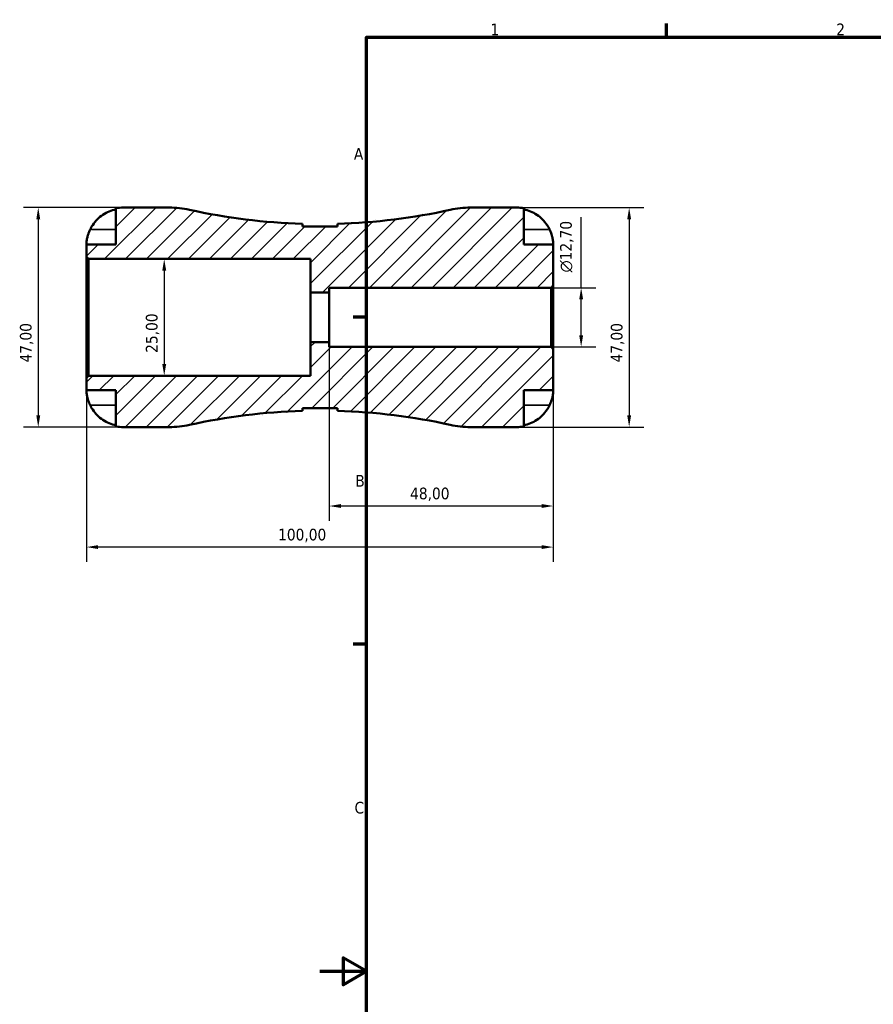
# Model space of a CAD drawing. Header units: millimetres. Extents: x -64 to 667, y 0 to 420.
# Tile 2 of 5: x -64 to 119, y 203 to 414. Entities that reach past the tile are written whole.
import ezdxf

# ---------------------------------------------------------------- set-up
doc = ezdxf.new("R2010")
doc.units = ezdxf.units.MM
for name, color, linetype, lineweight in [('Border (ISO)', 7, 'Continuous', 70), ('Dimension (ISO)', 7, 'Continuous', 25), ('Hatch (ISO)', 7, 'Continuous', 18), ('Visible (ISO)', 7, 'Continuous', 50), ('Visible Narrow (ISO)', 7, 'Continuous', 35)]:
    doc.layers.add(name, color=color, linetype=linetype, lineweight=lineweight)
doc.styles.add('Note Text (ISO)', font='tahoma.ttf')
doc.dimstyles.new('Default (ISO)', dxfattribs={"dimtxt": 2.5, "dimasz": 2.5, "dimexe": 3.175, "dimexo": 0, "dimgap": 0.762, "dimtad": 1, "dimrnd": 1e-08, "dimzin": 0, "dimtxsty": 'Note Text (ISO)', "dimcen": 0.09, "dimdle": 10, "dimclrd": 256, "dimclre": 256, "dimclrt": 232, "dimazin": 0, "dimtfac": 1.40208, "dimtmove": 0, "dimatfit": 3, "dimfxl": 1, "dimtolj": 1, "dimtzin": 0, "dimlwd": -1, "dimlwe": -1, "dimarcsym": 0})

# ---------------------------------------------------------------- blocks, each defined once
blk = doc.blocks.new('Borders Default Border')
at = {"layer": 'Border (ISO)'}
for p, q in [((74.25, 410), (74.25, 412.9)), ((10, 350), (7.1, 350)), ((10, 280), (7.1, 280))]:
    blk.add_line(p, q, dxfattribs=at)
at = {"layer": 'Border (ISO)', "flags": 128}
for points in [[(10, 10), (10, 410), (584, 410), (584, 10), (10, 10)], [(0, 210), (10, 210), (5, 212.89), (5, 207.11), (10, 210)]]:
    blk.add_lwpolyline(points, dxfattribs=at)
at = {"layer": 'Border (ISO)', "color": 232, "true_color": 0xca0064, "char_height": 2.5, "attachment_point": 7, "style": 'Note Text (ISO)'}
for s, insert in [('1', (36.56, 410.4)), ('2', (110.62, 410.4)), ('A', (7.29, 383.75)), ('B', (7.59, 313.75)), ('C', (7.43, 243.71))]:
    blk.add_mtext(s, dxfattribs=dict(at, insert=insert))
blk = doc.blocks.new('*D7')
at = {"layer": 'Defpoints', "color": 0, "transparency": 16777216}
for p in [(50, 343.18), (-50, 337.03), (-50, 300.81)]:
    blk.add_point(p, dxfattribs=at)
at = {"layer": 'Dimension (ISO)', "transparency": 16777216}
for p, q in [((50, 343.18), (50, 297.63)), ((-50, 337.03), (-50, 297.63)), ((47.5, 300.81), (-47.5, 300.81))]:
    blk.add_line(p, q, dxfattribs=at)
for points in [[(-47.5, 301.22), (-47.5, 300.39), (-50, 300.81)], [(47.5, 301.22), (47.5, 300.39), (50, 300.81)]]:
    blk.add_solid(points, dxfattribs=at)
at = {"layer": 'Dimension (ISO)', "color": 232, "true_color": 0xca0064, "transparency": 16777216, "insert": (-8.95, 304.74), "char_height": 2.5, "attachment_point": 1, "style": 'Note Text (ISO)'}
blk.add_mtext('\\A1;100,00', dxfattribs=at)
blk = doc.blocks.new('*D8')
at = {"layer": 'Defpoints', "color": 0, "transparency": 16777216}
for p in [(2, 344.71), (50, 343.18), (2, 309.6)]:
    blk.add_point(p, dxfattribs=at)
at = {"layer": 'Dimension (ISO)', "transparency": 16777216}
for p, q in [((2, 344.71), (2, 306.43)), ((50, 343.18), (50, 306.43)), ((47.5, 309.6), (4.5, 309.6))]:
    blk.add_line(p, q, dxfattribs=at)
for points in [[(4.5, 310.02), (4.5, 309.19), (2, 309.6)], [(47.5, 310.02), (47.5, 309.19), (50, 309.6)]]:
    blk.add_solid(points, dxfattribs=at)
at = {"layer": 'Dimension (ISO)', "color": 232, "true_color": 0xca0064, "transparency": 16777216, "insert": (19.33, 313.54), "char_height": 2.5, "attachment_point": 1, "style": 'Note Text (ISO)'}
blk.add_mtext('\\A1;48,00', dxfattribs=at)
blk = doc.blocks.new('*D9')
at = {"layer": 'Defpoints', "color": 0, "transparency": 16777216}
for p in [(42.12, 373.5), (42.12, 326.5), (66.26, 326.5)]:
    blk.add_point(p, dxfattribs=at)
at = {"layer": 'Dimension (ISO)', "transparency": 16777216}
for p, q in [((42.12, 373.5), (69.43, 373.5)), ((66.26, 371), (66.26, 329)), ((42.12, 326.5), (69.43, 326.5))]:
    blk.add_line(p, q, dxfattribs=at)
for points in [[(65.84, 371), (66.67, 371), (66.26, 373.5)], [(65.84, 329), (66.67, 329), (66.26, 326.5)]]:
    blk.add_solid(points, dxfattribs=at)
at = {"layer": 'Dimension (ISO)', "color": 232, "true_color": 0xca0064, "transparency": 16777216, "insert": (62.32, 340.33), "char_height": 2.5, "attachment_point": 1, "rotation": 90, "style": 'Note Text (ISO)'}
blk.add_mtext('\\A1;47,00', dxfattribs=at)
blk = doc.blocks.new('*D10')
at = {"layer": 'Defpoints', "color": 0, "transparency": 16777216}
for p in [(49.53, 356.35), (55.97, 356.35), (49.53, 343.65)]:
    blk.add_point(p, dxfattribs=at)
at = {"layer": 'Dimension (ISO)', "transparency": 16777216}
for p, q in [((55.97, 356.35), (55.97, 371.48)), ((49.53, 356.35), (59.15, 356.35)), ((55.97, 346.15), (55.97, 353.85)), ((49.53, 343.65), (59.15, 343.65))]:
    blk.add_line(p, q, dxfattribs=at)
for points in [[(55.56, 353.85), (56.39, 353.85), (55.97, 356.35)], [(55.56, 346.15), (56.39, 346.15), (55.97, 343.65)]]:
    blk.add_solid(points, dxfattribs=at)
at = {"layer": 'Dimension (ISO)', "color": 232, "true_color": 0xca0064, "transparency": 16777216, "insert": (51.45, 359.61), "char_height": 2.5, "attachment_point": 1, "rotation": 90, "style": 'Note Text (ISO)'}
blk.add_mtext('\\A1;\\fAIGDT|b0|i0;\\H2.5000;\\ln\\fTahoma|b0|i0;\\H2.5000;12,70', dxfattribs=at)
blk = doc.blocks.new('*D11')
at = {"layer": 'Defpoints', "color": 0, "transparency": 16777216}
for p in [(-42.12, 373.5), (-60.33, 326.5), (-42.12, 326.5)]:
    blk.add_point(p, dxfattribs=at)
at = {"layer": 'Dimension (ISO)', "transparency": 16777216}
for p, q in [((-42.12, 373.5), (-63.5, 373.5)), ((-60.33, 371), (-60.33, 329)), ((-42.12, 326.5), (-63.5, 326.5))]:
    blk.add_line(p, q, dxfattribs=at)
for points in [[(-60.74, 371), (-59.91, 371), (-60.33, 373.5)], [(-60.74, 329), (-59.91, 329), (-60.33, 326.5)]]:
    blk.add_solid(points, dxfattribs=at)
at = {"layer": 'Dimension (ISO)', "color": 232, "true_color": 0xca0064, "transparency": 16777216, "insert": (-64.26, 340.33), "char_height": 2.5, "attachment_point": 1, "rotation": 90, "style": 'Note Text (ISO)'}
blk.add_mtext('\\A1;47,00', dxfattribs=at)
blk = doc.blocks.new('*D12')
at = {"layer": 'Defpoints', "color": 0, "transparency": 16777216}
for p in [(-33.34, 362.5), (-33.34, 337.5), (-33.34, 337.5)]:
    blk.add_point(p, dxfattribs=at)
at = {"layer": 'Dimension (ISO)', "transparency": 16777216}
blk.add_line((-33.34, 360), (-33.34, 340), dxfattribs=at)
for points in [[(-33.76, 360), (-32.92, 360), (-33.34, 362.5)], [(-33.76, 340), (-32.92, 340), (-33.34, 337.5)]]:
    blk.add_solid(points, dxfattribs=at)
at = {"layer": 'Dimension (ISO)', "color": 232, "true_color": 0xca0064, "transparency": 16777216, "insert": (-37.28, 342.39), "char_height": 2.5, "attachment_point": 1, "rotation": 90, "style": 'Note Text (ISO)'}
blk.add_mtext('\\A1;25,00', dxfattribs=at)

msp = doc.modelspace()

# ---------------------------------------------------------------- hatches: boundary and pattern name
at = {"layer": 'Hatch (ISO)'}
h = msp.add_hatch(dxfattribs=at)
h.set_pattern_fill('ANSI31', color=256, scale=25.4, style=0)
h.set_pattern_definition([(45, (0, 0), (-2.245064, 2.245064), [])])
edge = h.paths.add_edge_path()
edge.add_ellipse((-32.265, 346.5), major_axis=(0, -20), ratio=1, start_angle=0, end_angle=12.47002)
edge.add_ellipse((0, 200.603), major_axis=(-27.946, 126.369), ratio=1, start_angle=349.19035, end_angle=360, ccw=False)
edge.add_line((-3.75, 329.971), (-3.75, 330.538))
edge.add_line((-3.75, 330.538), (3.75, 330.538))
edge.add_line((3.75, 330.538), (3.75, 329.971))
edge.add_ellipse((0, 200.603), major_axis=(3.75, 129.368), ratio=1, start_angle=349.19035, end_angle=360, ccw=False)
edge.add_ellipse((32.265, 346.5), major_axis=(-4.319, -19.528), ratio=1, start_angle=0, end_angle=12.47002)
edge.add_line((32.265, 326.5), (42.125, 326.5))
edge.add_ellipse((42.125, 334.375), major_axis=(0, -7.875), ratio=1, start_angle=0, end_angle=11.53696)
edge.add_line((43.7, 326.659), (43.7, 334.375))
edge.add_line((43.7, 334.375), (50, 334.375))
edge.add_line((50, 334.375), (50, 343.18))
edge.add_line((50, 343.18), (49.53, 343.65))
edge.add_line((49.53, 343.65), (2, 343.65))
edge.add_line((2, 343.65), (2, 344.708))
edge.add_line((2, 344.708), (-2, 344.708))
edge.add_line((-2, 344.708), (-2, 337.5))
edge.add_line((-2, 337.5), (-49.53, 337.5))
edge.add_line((-49.53, 337.5), (-50, 337.03))
edge.add_line((-50, 337.03), (-50, 334.375))
edge.add_line((-50, 334.375), (-43.7, 334.375))
edge.add_line((-43.7, 334.375), (-43.7, 326.659))
edge.add_ellipse((-42.125, 334.375), major_axis=(-1.575, -7.716), ratio=1, start_angle=0, end_angle=11.53696)
edge.add_line((-42.125, 326.5), (-32.265, 326.5))
edge = h.paths.add_edge_path()
edge.add_line((3.75, 369.462), (-3.75, 369.462))
edge.add_line((-3.75, 369.462), (-3.75, 370.029))
edge.add_ellipse((0, 499.397), major_axis=(-3.75, -129.368), ratio=1, start_angle=349.19035, end_angle=360, ccw=False)
edge.add_ellipse((-32.265, 353.5), major_axis=(4.319, 19.528), ratio=1, start_angle=0, end_angle=12.47002)
edge.add_line((-32.265, 373.5), (-42.125, 373.5))
edge.add_ellipse((-42.125, 365.625), major_axis=(0, 7.875), ratio=1, start_angle=0, end_angle=11.53696)
edge.add_line((-43.7, 373.341), (-43.7, 365.625))
edge.add_line((-43.7, 365.625), (-50, 365.625))
edge.add_line((-50, 365.625), (-50, 362.97))
edge.add_line((-50, 362.97), (-49.53, 362.5))
edge.add_line((-49.53, 362.5), (-2, 362.5))
edge.add_line((-2, 362.5), (-2, 355.292))
edge.add_line((-2, 355.292), (2, 355.292))
edge.add_line((2, 355.292), (2, 356.35))
edge.add_line((2, 356.35), (49.53, 356.35))
edge.add_line((49.53, 356.35), (50, 356.82))
edge.add_line((50, 356.82), (50, 365.625))
edge.add_line((50, 365.625), (43.7, 365.625))
edge.add_line((43.7, 365.625), (43.7, 373.341))
edge.add_ellipse((42.125, 365.625), major_axis=(1.575, 7.716), ratio=1, start_angle=0, end_angle=11.53696)
edge.add_line((42.125, 373.5), (32.265, 373.5))
edge.add_ellipse((32.265, 353.5), major_axis=(0, 20), ratio=1, start_angle=0, end_angle=12.47002)
edge.add_ellipse((0, 499.397), major_axis=(27.946, -126.369), ratio=1, start_angle=349.19035, end_angle=360, ccw=False)
edge.add_line((3.75, 370.029), (3.75, 369.462))

# ---------------------------------------------------------------- linework, layer by layer
at = {"layer": 'Visible (ISO)'}
for p, q in [((-43.7, 373.341), (-43.7, 365.625)), ((-32.265, 373.5), (-42.125, 373.5)), ((42.125, 373.5), (32.265, 373.5)), ((43.7, 365.625), (43.7, 373.341)), ((-3.75, 369.462), (-3.75, 370.029)), ((3.75, 369.462), (-3.75, 369.462)), ((3.75, 370.029), (3.75, 369.462)), ((-43.7, 365.625), (-50, 365.625)), ((-50, 365.625), (-50, 362.97)), ((50, 365.625), (43.7, 365.625)), ((50, 356.82), (50, 365.625)), ((-50, 362.97), (-49.53, 362.5)), ((-50, 362.97), (-50, 337.03)), ((-49.53, 362.5), (-2, 362.5)), ((-49.53, 337.5), (-49.53, 362.5)), ((-2, 362.5), (-2, 355.292)), ((2, 355.292), (2, 356.35)), ((2, 356.35), (49.53, 356.35)), ((49.53, 356.35), (50, 356.82)), ((49.53, 356.35), (49.53, 343.65)), ((50, 343.18), (50, 356.82)), ((-2, 355.292), (2, 355.292)), ((-2, 344.708), (-2, 355.292)), ((2, 344.708), (2, 355.292)), ((2, 344.708), (-2, 344.708)), ((-2, 344.708), (-2, 337.5)), ((2, 343.65), (2, 344.708)), ((49.53, 343.65), (2, 343.65)), ((50, 343.18), (49.53, 343.65)), ((50, 334.375), (50, 343.18)), ((-49.53, 337.5), (-50, 337.03)), ((-2, 337.5), (-49.53, 337.5)), ((-50, 337.03), (-50, 334.375)), ((-50, 334.375), (-43.7, 334.375)), ((-43.7, 334.375), (-43.7, 326.659)), ((43.7, 326.659), (43.7, 334.375)), ((43.7, 334.375), (50, 334.375)), ((-3.75, 329.971), (-3.75, 330.538)), ((-3.75, 330.538), (3.75, 330.538)), ((3.75, 330.538), (3.75, 329.971)), ((-42.125, 326.5), (-32.265, 326.5)), ((32.265, 326.5), (42.125, 326.5))]:
    msp.add_line(p, q, dxfattribs=at)
for centre, radius, start, end in [((-42.125, 365.625), 7.875, 90, 101.53696), ((-32.265, 353.5), 20, 77.52998, 90), ((32.265, 353.5), 20, 90, 102.47002), ((42.125, 365.625), 7.875, 78.46304, 90), ((0, 499.397), 129.422, 257.52998, 268.33962), ((0, 499.397), 129.422, 271.66038, 282.47002), ((0, 200.603), 129.422, 91.66038, 102.47002), ((0, 200.603), 129.422, 77.52998, 88.33962), ((-32.265, 346.5), 20, 270, 282.47002), ((32.265, 346.5), 20, 257.52998, 270), ((-42.125, 334.375), 7.875, 258.46304, 270), ((42.125, 334.375), 7.875, 270, 281.53696)]:
    msp.add_arc(centre, radius, start, end, dxfattribs=at)
for points, knots in [([(-49.222, 368.775), (-49.064, 369.108), (-48.875, 369.445), (-48.367, 370.211), (-48.024, 370.625), (-47.336, 371.318), (-46.927, 371.661), (-46.047, 372.253), (-45.575, 372.501), (-44.692, 372.869), (-44.202, 373.024), (-43.7, 373.127)], [3.8924012, 3.8924012, 3.8924012, 3.8924012, 3.99831706, 3.99831706, 4.14542528, 4.14542528, 4.29132202, 4.29132202, 4.43721877, 4.43721877, 4.57825378, 4.57825378, 4.57825378, 4.57825378]), ([(43.7, 373.127), (44.202, 373.024), (44.692, 372.869), (45.575, 372.501), (46.047, 372.253), (46.927, 371.661), (47.336, 371.318), (48.024, 370.625), (48.367, 370.211), (48.875, 369.445), (49.064, 369.108), (49.222, 368.775)], [0.14941001, 0.14941001, 0.14941001, 0.14941001, 0.29044502, 0.29044502, 0.43634177, 0.43634177, 0.58223851, 0.58223851, 0.72934673, 0.72934673, 0.83526259, 0.83526259, 0.83526259, 0.83526259]), ([(-50, 365.625), (-50, 365.625), (-50, 365.648), (-49.999, 365.742), (-49.998, 365.816), (-49.984, 366.086), (-49.964, 366.328), (-49.879, 366.839), (-49.829, 367.076), (-49.71, 367.513), (-49.652, 367.704), (-49.515, 368.093), (-49.438, 368.291), (-49.311, 368.584), (-49.267, 368.68), (-49.222, 368.775)], [-2.17667965, -2.17667965, -2.17667965, -2.17667965, -2.11086653, -2.11086653, -2.04055216, -2.04055216, -1.91738302, -1.91738302, -1.82942275, -1.82942275, -1.76558177, -1.76558177, -1.70117883, -1.70117883, -1.66961913, -1.66961913, -1.66961913, -1.66961913]), ([(49.222, 368.775), (49.228, 368.763), (49.234, 368.75), (49.319, 368.569), (49.393, 368.398), (49.52, 368.078), (49.574, 367.93), (49.682, 367.607), (49.733, 367.434), (49.851, 366.983), (49.901, 366.722), (49.973, 366.229), (49.988, 366.016), (50.002, 365.708), (50, 365.625), (50, 365.625)], [-0.51072287, -0.51072287, -0.51072287, -0.51072287, -0.50653573, -0.50653573, -0.4498196, -0.4498196, -0.40070764, -0.40070764, -0.34173664, -0.34173664, -0.24159774, -0.24159774, -0.12498377, -0.12498377, 0, 0, 0, 0]), ([(-49.222, 331.225), (-49.284, 331.356), (-49.343, 331.488), (-49.479, 331.814), (-49.552, 332.006), (-49.683, 332.395), (-49.74, 332.59), (-49.855, 333.039), (-49.901, 333.281), (-49.973, 333.765), (-49.988, 333.982), (-50.002, 334.292), (-50, 334.375), (-50, 334.375)], [-0.50816407, -0.50816407, -0.50816407, -0.50816407, -0.46460526, -0.46460526, -0.40154747, -0.40154747, -0.3356183, -0.3356183, -0.24286964, -0.24286964, -0.12490659, -0.12490659, 0, 0, 0, 0]), ([(50, 334.375), (50, 334.375), (50, 334.352), (49.999, 334.258), (49.998, 334.184), (49.984, 333.914), (49.964, 333.672), (49.879, 333.161), (49.829, 332.924), (49.71, 332.487), (49.652, 332.296), (49.515, 331.907), (49.438, 331.709), (49.311, 331.416), (49.267, 331.32), (49.222, 331.225)], [-2.17667965, -2.17667965, -2.17667965, -2.17667965, -2.11086653, -2.11086653, -2.04055216, -2.04055216, -1.91738302, -1.91738302, -1.82942275, -1.82942275, -1.76558177, -1.76558177, -1.70117883, -1.70117883, -1.66961913, -1.66961913, -1.66961913, -1.66961913]), ([(-43.7, 326.873), (-44.202, 326.976), (-44.692, 327.131), (-45.575, 327.499), (-46.047, 327.747), (-46.927, 328.339), (-47.336, 328.682), (-48.024, 329.375), (-48.367, 329.789), (-48.875, 330.555), (-49.064, 330.892), (-49.222, 331.225)], [0.14941001, 0.14941001, 0.14941001, 0.14941001, 0.29044502, 0.29044502, 0.43634177, 0.43634177, 0.58223851, 0.58223851, 0.72934673, 0.72934673, 0.83526259, 0.83526259, 0.83526259, 0.83526259]), ([(49.222, 331.225), (49.064, 330.892), (48.875, 330.555), (48.367, 329.789), (48.024, 329.375), (47.336, 328.682), (46.927, 328.339), (46.047, 327.747), (45.575, 327.499), (44.692, 327.131), (44.202, 326.976), (43.7, 326.873)], [3.89239507, 3.89239507, 3.89239507, 3.89239507, 3.99831093, 3.99831093, 4.14541915, 4.14541915, 4.2913159, 4.2913159, 4.43721264, 4.43721264, 4.57824766, 4.57824766, 4.57824766, 4.57824766])]:
    msp.add_open_spline(points, degree=3, knots=knots, dxfattribs=at)
at = {"layer": 'Visible Narrow (ISO)'}
for p, q in [((-48.946, 368.775), (-43.976, 368.775)), ((48.946, 368.775), (43.976, 368.775)), ((-48.946, 331.225), (-43.976, 331.225)), ((48.946, 331.225), (43.976, 331.225))]:
    msp.add_line(p, q, dxfattribs=at)

# ---------------------------------------------------------------- block references
msp.add_blockref('Borders Default Border', (0, 0))

# ---------------------------------------------------------------- dimensions: what is measured, and where the dimension line sits
at = {"layer": 'Dimension (ISO)'}
for base, p1, p2, angle, override, picture, middle in [((-60.328, 326.5), (-42.125, 373.5), (-42.125, 326.5), 90, {"dimdec": 2, "dimtp": 0, "dimtm": 0, "dimtdec": 2, "dimtofl": 0, "dimatfit": 1}, '*D11', (-60.328, 344.5)), ((66.256, 326.5), (42.125, 373.5), (42.125, 326.5), 90, {"dimdec": 2, "dimtp": 0, "dimtm": 0, "dimtdec": 2, "dimtofl": 0, "dimatfit": 1}, '*D9', (66.256, 344.5)), ((-33.341, 337.5), (-33.341, 362.5), (-33.341, 337.5), 270, {"dimdec": 2, "dimse1": 1, "dimse2": 1, "dimtp": 0, "dimtm": 0, "dimtdec": 2, "dimtofl": 0, "dimatfit": 1}, '*D12', (-33.341, 346.5)), ((2, 309.602), (50, 343.18), (2, 344.708), 180, {"dimdec": 2, "dimtp": 0, "dimtm": 0, "dimtdec": 2, "dimtofl": 0, "dimatfit": 1}, '*D8', (23.5, 309.602)), ((-50, 300.807), (50, 343.18), (-50, 337.03), 180, {"dimdec": 2, "dimtp": 0, "dimtm": 0, "dimtdec": 2, "dimtofl": 0, "dimatfit": 1}, '*D7', (-4, 300.807))]:
    dim = msp.add_linear_dim(base=base, p1=p1, p2=p2, angle=angle, dimstyle='Default (ISO)', override=override, dxfattribs=at)
    dim.commit()
    dim.dimension.update_dxf_attribs({"geometry": picture, "text_midpoint": middle, "dimtype": 160})
dim = msp.add_linear_dim(base=(55.974, 356.35), p1=(49.53, 343.65), p2=(49.53, 356.35), angle=90, text='\\fAIGDT|b0|i0;\\H2.5000;\\ln\\fTahoma|b0|i0;\\H2.5000;<>', dimstyle='Default (ISO)', override={"dimdec": 2, "dimtp": 0, "dimtm": 0, "dimtdec": 2, "dimtofl": 0, "dimatfit": 2}, dxfattribs=at)
dim.commit()
dim.dimension.update_dxf_attribs({"geometry": '*D10', "text_midpoint": (55.974, 365.167), "dimtype": 160})

doc.saveas('drawing.dxf')
